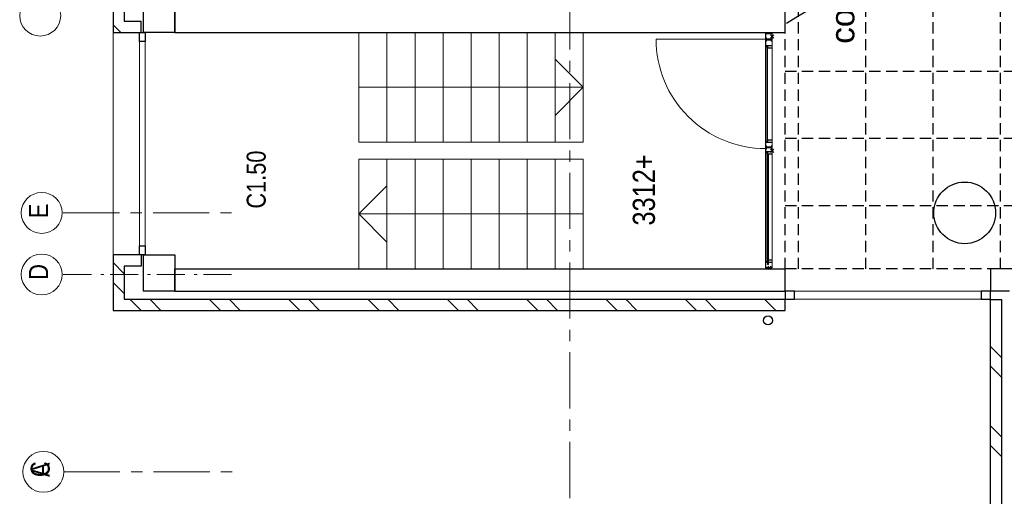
# Model space of a CAD drawing. Header units: millimetres. Extents: x 164654 to 368283, y 131426 to 252133.
# Tile 14 of 144: x 223455 to 232230, y 216504 to 220756. Entities that reach past the tile are written whole.
import ezdxf

# ---------------------------------------------------------------- set-up
doc = ezdxf.new("R2010")
doc.units = ezdxf.units.MM
doc.header["$LTSCALE"] = 400
doc.header["$PDMODE"] = 3
doc.header["$PDSIZE"] = 15
for name, pattern in [('CENTER', [2, 1.25, -0.25, 0.25, -0.25]), ('HIDDEN', [0.375, 0.25, -0.125]), ('STYLE_06', [1.041641, 0.625, -0.208282, 0.069427, -0.138931])]:
    doc.linetypes.add(name, pattern=pattern)
for name, color, linetype in [('-ve', 2, 'HIDDEN'), ('inlay', 6, 'Continuous'), ('plafond', 255, 'HIDDEN'), ('plat', 5, 'Continuous'), ('stramien', 1, 'CENTER')]:
    doc.layers.add(name, color=color, linetype=linetype)
for name, color, linetype, lineweight in [('Buitenkozijnen', 140, 'Continuous', 15), ('mat-baksteen', 5, 'Continuous', 25), ('mat-beton (ihwg)', 5, 'Continuous', 25), ('mat-glas-vert', 5, 'Continuous', 15), ('MAT-kit', 140, 'Continuous', 5), ('mat-kunststof', 43, 'Continuous', 9), ('mat-staal', 5, 'Continuous', 25), ('None', 7, 'Continuous', 9), ('Ruimtenummers', 5, 'Continuous', 25), ('Tekst', 140, 'Continuous', 15)]:
    doc.layers.add(name, color=color, linetype=linetype, lineweight=lineweight)
doc.styles.add('Arial', font='arial.ttf', dxfattribs={"height": 211.666667})
doc.styles.add('Arial Narrow', font='ARIALN.TTF', dxfattribs={"height": 222.25})

# ---------------------------------------------------------------- blocks, each defined once
blk = doc.blocks.new('plafond c1')
at = {"layer": 'plafond'}
for p, q in [((5560, 7628.8), (5560, 15178.8)), ((6160, 7628.8), (6160, 15178.8)), ((6760, 7628.8), (6760, 15178.8)), ((7360, 7628.8), (7360, 15178.8)), ((7640, 9390.8), (5440, 9390.8)), ((7640, 8790.8), (5440, 8790.8)), ((7640, 8190.8), (5440, 8190.8))]:
    blk.add_line(p, q, dxfattribs=at)
blk.add_lwpolyline([(18610, 11790.8), (7640, 11790.8), (7640, 7628.8), (5440, 7628.8), (5440, 9938.8), (0, 9938.8), (0, 15168.8)], dxfattribs=at)
blk = doc.blocks.new('*X19')
at = {"layer": 'None', "lineweight": 5}
blk.add_line((-9789.4, 34850), (-10769, 34850), dxfattribs=at)
blk = doc.blocks.new('*U20')
at = {"layer": 'mat-kunststof', "lineweight": 9}
blk.add_lwpolyline([(-10808.9, 34829.9), (-10798.9, 34829.9), (-10798.9, 34860.5), (-10808.9, 34860.5)], close=True, dxfattribs=at)
at = {"layer": 'None', "lineweight": 9}
blk.add_lwpolyline([(-10808.9, 34829.9), (-10798.9, 34860.5), (-10808.9, 34860.5), (-10798.9, 34829.9)], dxfattribs=at)
blk = doc.blocks.new('*U21')
at = {"layer": 'MAT-kit', "color": 9, "linetype": 'Continuous', "lineweight": 5}
for points in [[(-10808.9, 34872.7), (-10803.5, 34870.8), (-10798.9, 34872.7), (-10798.9, 34866.6), (-10798.9, 34860.5), (-10803.9, 34860.5), (-10808.9, 34860.5), (-10808.9, 34866.6), (-10808.9, 34872.7)], [(-10808.9, 34817.7), (-10803.5, 34819.6), (-10798.9, 34817.7), (-10798.9, 34823.8), (-10798.9, 34829.9), (-10803.9, 34829.9), (-10808.9, 34829.9), (-10808.9, 34823.8), (-10808.9, 34817.7)]]:
    blk.add_open_spline(points, degree=2, knots=[0, 0, 0, 0.229184, 0.229184, 0.5027, 0.5027, 0.726485, 0.726485, 1, 1, 1], dxfattribs=at)
at = {"layer": 'None', "color": 7}
blk.add_blockref('*U20', (0, 0), dxfattribs=at)
blk = doc.blocks.new('jan404.129')
at = {"layer": 'None', "lineweight": 15, "flags": 128}
for points in [[(-10, 14.85), (-10, -24.79), (10, -24.79), (10, 14.85)], [(8.5, 13.35), (8.5, -23.29), (-8.5, -23.29), (-8.5, 13.35)]]:
    blk.add_lwpolyline(points, close=True, dxfattribs=at)
blk = doc.blocks.new('*U23')
at = {"layer": 'None', "color": 7, "linetype": 'Continuous', "lineweight": 15}
for p, q in [((-10798.9, 34873.5), (-10798.9, 34816.5)), ((-10731, 34875), (-10797.4, 34875)), ((-10797.4, 34873.5), (-10797.4, 34816.5)), ((-10749.5, 34873.5), (-10797.4, 34873.5)), ((-10751, 34816.5), (-10751, 34872)), ((-10731, 34873.5), (-10749.5, 34873.5)), ((-10749.5, 34816.5), (-10749.5, 34872)), ((-10749.5, 34872), (-10731, 34872)), ((-10797.4, 34816.5), (-10751, 34816.5)), ((-10797.4, 34815), (-10751, 34815))]:
    blk.add_line(p, q, dxfattribs=at)
for centre, start, end in [((-10797.4, 34873.5), 90, 180), ((-10749.5, 34872), 90, 180), ((-10731, 34873.5), 0, 90), ((-10731, 34873.5), 270, 0), ((-10797.4, 34816.5), 180, 270), ((-10751, 34816.5), 270, 0)]:
    blk.add_arc(centre, 1.5, start, end, dxfattribs=at)
at = {"layer": 'None', "linetype": 'Continuous', "lineweight": 5}
blk.add_point((-10798.9, 34840), dxfattribs=at)
at = {"layer": 'mat-staal', "color": 7, "xscale": -1, "rotation": 180}
blk.add_blockref('jan404.129', (-10738.9, 34829.9), dxfattribs=at)
blk = doc.blocks.new('*U24')
at = {"layer": 'None', "color": 7, "linetype": 'Continuous', "lineweight": 15}
for p, q in [((-8758.9, 34866.5), (-8758.7, 34867.2)), ((-8758.9, 34866.5), (-8758.9, 34833.9)), ((-8758.7, 34867.2), (-8758.2, 34867.8)), ((-8758.2, 34867.8), (-8757.4, 34868)), ((-8748.9, 34868), (-8757.4, 34868)), ((-8748.9, 34866.5), (-8757.4, 34866.5)), ((-8757.4, 34866.5), (-8757.4, 34833.9)), ((-8748.9, 34873.5), (-8748.7, 34874.2)), ((-8748.9, 34873.5), (-8748.9, 34868)), ((-8748.2, 34866.7), (-8748.9, 34866.5)), ((-8748.7, 34874.2), (-8748.2, 34874.8)), ((-8748.2, 34874.8), (-8747.4, 34875)), ((-8747.6, 34867.2), (-8748.2, 34866.7)), ((-8747.4, 34868), (-8747.6, 34867.2)), ((-8739.1, 34875), (-8747.4, 34875)), ((-8747.4, 34873.5), (-8747.4, 34868)), ((-8739.1, 34873.5), (-8747.4, 34873.5)), ((-8710.4, 34875), (-8739.1, 34875)), ((-8710.4, 34873.5), (-8739.1, 34873.5)), ((-8710.4, 34875), (-8709.7, 34874.8)), ((-8710.4, 34833.9), (-8710.4, 34873.5)), ((-8709.7, 34874.8), (-8709.1, 34874.2)), ((-8709.1, 34874.2), (-8708.9, 34873.5)), ((-8708.9, 34833.9), (-8708.9, 34873.5)), ((-8771.9, 34816.5), (-8771.7, 34817.2)), ((-8771.9, 34816.5), (-8771.7, 34815.7)), ((-8771.7, 34817.2), (-8771.2, 34817.8)), ((-8771.7, 34815.7), (-8771.2, 34815.2)), ((-8771.2, 34817.8), (-8770.4, 34818)), ((-8771.2, 34815.2), (-8770.4, 34815)), ((-8750.9, 34818), (-8770.4, 34818)), ((-8770.4, 34816.5), (-8750.9, 34816.5)), ((-8770.4, 34815), (-8739.1, 34815)), ((-8758.9, 34833.9), (-8758.9, 34823.5)), ((-8758.9, 34823.5), (-8758.7, 34822.7)), ((-8758.7, 34822.7), (-8758.2, 34822.2)), ((-8758.2, 34822.2), (-8757.4, 34822)), ((-8757.4, 34833.9), (-8757.4, 34823.5)), ((-8757.4, 34823.5), (-8750.9, 34823.5)), ((-8757.4, 34822), (-8750.9, 34822)), ((-8750, 34823.4), (-8750.9, 34823.5)), ((-8750.9, 34822), (-8750.4, 34821.9)), ((-8750.4, 34818.1), (-8750.9, 34818)), ((-8750, 34816.6), (-8750.9, 34816.5)), ((-8750.9, 34816.5), (-8739.1, 34816.5)), ((-8750.4, 34821.9), (-8749.9, 34821.7)), ((-8749.9, 34818.3), (-8750.4, 34818.1)), ((-8749.2, 34823), (-8750, 34823.4)), ((-8749.2, 34817), (-8750, 34816.6)), ((-8749.9, 34821.7), (-8749.5, 34821.4)), ((-8749.5, 34818.6), (-8749.9, 34818.3)), ((-8749.5, 34821.4), (-8749.2, 34821)), ((-8749.2, 34819), (-8749.5, 34818.6)), ((-8748.5, 34822.5), (-8749.2, 34823)), ((-8749.2, 34821), (-8749, 34820.5)), ((-8749, 34819.5), (-8749.2, 34819)), ((-8748.5, 34817.5), (-8749.2, 34817)), ((-8749, 34820.5), (-8748.9, 34820)), ((-8748.9, 34820), (-8749, 34819.5)), ((-8747.9, 34821.7), (-8748.5, 34822.5)), ((-8747.9, 34818.2), (-8748.5, 34817.5)), ((-8747.6, 34820.9), (-8747.9, 34821.7)), ((-8747.6, 34819.1), (-8747.9, 34818.2)), ((-8747.4, 34820), (-8747.6, 34820.9)), ((-8747.4, 34820), (-8747.6, 34819.1)), ((-8739.1, 34816.5), (-8710.4, 34816.5)), ((-8739.1, 34815), (-8710.4, 34815)), ((-8710.4, 34816.5), (-8710.4, 34833.9)), ((-8709.7, 34815.2), (-8710.4, 34815)), ((-8709.1, 34815.7), (-8709.7, 34815.2)), ((-8708.9, 34816.5), (-8709.1, 34815.7)), ((-8708.9, 34816.5), (-8708.9, 34833.9))]:
    blk.add_line(p, q, dxfattribs=at)
blk = doc.blocks.new('*U25')
at = {"layer": 'None', "linetype": 'Continuous', "lineweight": 5}
blk.add_point((-8736.9, 34815), dxfattribs=at)
at = {"layer": 'None', "color": 7}
blk.add_blockref('*U24', (0, 0), dxfattribs=at)
blk = doc.blocks.new('*U26')
at = {"layer": 'None', "color": 7, "linetype": 'Continuous', "lineweight": 15}
for p, q in [((-8755.4, 34875), (-8838.9, 34875)), ((-8838.9, 34873.5), (-8838.7, 34874.2)), ((-8838.7, 34872.7), (-8838.9, 34873.5)), ((-8774.9, 34873.5), (-8838.9, 34873.5)), ((-8838.7, 34874.2), (-8838.2, 34874.8)), ((-8838.2, 34872.2), (-8838.7, 34872.7)), ((-8838.2, 34874.8), (-8837.4, 34875)), ((-8837.4, 34872), (-8838.2, 34872.2)), ((-8818.9, 34875), (-8837.4, 34875)), ((-8818.9, 34873.5), (-8837.4, 34873.5)), ((-8837.4, 34872), (-8818.9, 34872)), ((-8818.9, 34873.5), (-8818.2, 34873.3)), ((-8818.9, 34872), (-8818.9, 34853.8)), ((-8818.9, 34853.8), (-8818.9, 34816.5)), ((-8818.2, 34873.3), (-8817.6, 34872.7)), ((-8817.6, 34872.7), (-8817.4, 34872)), ((-8817.4, 34872), (-8817.4, 34853.8)), ((-8817.4, 34853.8), (-8817.4, 34816.5)), ((-8778.4, 34870), (-8778.3, 34870.9)), ((-8778.4, 34870), (-8778.3, 34869.1)), ((-8778.3, 34870.9), (-8778, 34871.7)), ((-8778.3, 34869.1), (-8778, 34868.2)), ((-8778, 34871.7), (-8777.4, 34872.5)), ((-8778, 34868.2), (-8777.4, 34867.5)), ((-8777.4, 34872.5), (-8776.7, 34873)), ((-8777.4, 34867.5), (-8776.7, 34867)), ((-8776.9, 34870.5), (-8776.7, 34871)), ((-8776.9, 34870), (-8776.9, 34870.5)), ((-8776.9, 34869.5), (-8776.9, 34870)), ((-8776.7, 34869), (-8776.9, 34869.5)), ((-8776.7, 34873), (-8775.9, 34873.4)), ((-8776.7, 34871), (-8776.4, 34871.4)), ((-8776.4, 34868.6), (-8776.7, 34869)), ((-8776.7, 34867), (-8775.9, 34866.6)), ((-8776.4, 34871.4), (-8775.9, 34871.7)), ((-8775.9, 34868.3), (-8776.4, 34868.6)), ((-8775.9, 34873.4), (-8774.9, 34873.5)), ((-8775.9, 34871.7), (-8775.5, 34871.9)), ((-8775.5, 34868.1), (-8775.9, 34868.3)), ((-8775.9, 34866.6), (-8774.9, 34866.5)), ((-8775.5, 34871.9), (-8774.9, 34872)), ((-8774.9, 34868), (-8775.5, 34868.1)), ((-8774.9, 34873.5), (-8755.4, 34873.5)), ((-8774.9, 34872), (-8755.4, 34872)), ((-8768.4, 34868), (-8774.9, 34868)), ((-8768.4, 34866.5), (-8774.9, 34866.5)), ((-8768.4, 34868), (-8767.7, 34867.8)), ((-8768.4, 34853.8), (-8768.4, 34866.5)), ((-8768.4, 34823.5), (-8768.4, 34853.8)), ((-8767.7, 34867.8), (-8767.1, 34867.2)), ((-8767.1, 34867.2), (-8766.9, 34866.5)), ((-8766.9, 34853.8), (-8766.9, 34866.5)), ((-8766.9, 34823.5), (-8766.9, 34853.8)), ((-8754.7, 34874.8), (-8755.4, 34875)), ((-8754.7, 34872.2), (-8755.4, 34872)), ((-8754.1, 34874.2), (-8754.7, 34874.8)), ((-8754.1, 34872.7), (-8754.7, 34872.2)), ((-8753.9, 34873.5), (-8754.1, 34874.2)), ((-8753.9, 34873.5), (-8754.1, 34872.7)), ((-8837.4, 34815), (-8778.4, 34815)), ((-8818.9, 34816.5), (-8818.7, 34815.7)), ((-8818.7, 34815.7), (-8818.2, 34815.2)), ((-8818.2, 34815.2), (-8817.4, 34815)), ((-8817.4, 34816.5), (-8778.4, 34816.5)), ((-8778.4, 34822), (-8778.2, 34822.7)), ((-8778.4, 34816.5), (-8778.4, 34822)), ((-8777.7, 34815.2), (-8778.4, 34815)), ((-8778.2, 34822.7), (-8777.7, 34823.3)), ((-8777.7, 34823.3), (-8776.9, 34823.5)), ((-8777.1, 34815.7), (-8777.7, 34815.2)), ((-8776.9, 34816.5), (-8777.1, 34815.7)), ((-8776.9, 34823.5), (-8768.4, 34823.5)), ((-8776.9, 34822), (-8768.4, 34822)), ((-8776.9, 34816.5), (-8776.9, 34822)), ((-8767.7, 34822.2), (-8768.4, 34822)), ((-8767.1, 34822.7), (-8767.7, 34822.2)), ((-8766.9, 34823.5), (-8767.1, 34822.7))]:
    blk.add_line(p, q, dxfattribs=at)
at = {"layer": 'mat-staal', "color": 7, "xscale": -1, "rotation": 180}
blk.add_blockref('jan404.129', (-8828.9, 34829.8), dxfattribs=at)
blk = doc.blocks.new('*U27')
at = {"layer": 'None'}
blk.add_blockref('*U26', (0, 0), dxfattribs=at)
blk = doc.blocks.new('*U28')
at = {"layer": 'mat-kunststof', "lineweight": 9}
blk.add_lwpolyline([(-8698.9, 34829.9), (-8708.9, 34829.9), (-8708.9, 34860.5), (-8698.9, 34860.5)], close=True, dxfattribs=at)
at = {"layer": 'None', "lineweight": 9}
blk.add_lwpolyline([(-8698.9, 34829.9), (-8708.9, 34860.5), (-8698.9, 34860.5), (-8708.9, 34829.9)], dxfattribs=at)
blk = doc.blocks.new('*U29')
at = {"layer": 'MAT-kit', "color": 9, "linetype": 'Continuous', "lineweight": 5}
for points in [[(-8698.9, 34872.7), (-8704.3, 34870.8), (-8708.9, 34872.7), (-8708.9, 34866.6), (-8708.9, 34860.5), (-8703.9, 34860.5), (-8698.9, 34860.5), (-8698.9, 34866.6), (-8698.9, 34872.7)], [(-8698.9, 34817.7), (-8704.3, 34819.6), (-8708.9, 34817.7), (-8708.9, 34823.8), (-8708.9, 34829.9), (-8703.9, 34829.9), (-8698.9, 34829.9), (-8698.9, 34823.8), (-8698.9, 34817.7)]]:
    blk.add_open_spline(points, degree=2, knots=[0, 0, 0, 0.229184, 0.229184, 0.5027, 0.5027, 0.726485, 0.726485, 1, 1, 1], dxfattribs=at)
at = {"layer": 'None', "color": 7}
blk.add_blockref('*U28', (0, 0), dxfattribs=at)
blk = doc.blocks.new('*U30')
at = {"layer": 'None', "color": 7, "linetype": 'Continuous', "lineweight": 15}
for p, q in [((-9783.9, 34873.5), (-9783.7, 34874.2)), ((-9783.9, 34873.5), (-9783.7, 34872.7)), ((-9783.9, 34873.5), (-9753.8, 34873.5)), ((-9783.7, 34874.2), (-9783.2, 34874.8)), ((-9783.7, 34872.7), (-9783.2, 34872.2)), ((-9783.2, 34874.8), (-9782.4, 34875)), ((-9783.2, 34872.2), (-9782.4, 34872)), ((-9782.4, 34875), (-9753.8, 34875)), ((-9782.4, 34873.5), (-9763.9, 34873.5)), ((-9763.9, 34872), (-9782.4, 34872)), ((-9763.2, 34873.3), (-9763.9, 34873.5)), ((-9763.9, 34833.9), (-9763.9, 34872)), ((-9762.6, 34872.7), (-9763.2, 34873.3)), ((-9762.4, 34872), (-9762.6, 34872.7)), ((-9762.4, 34833.9), (-9762.4, 34872)), ((-9753.8, 34875), (-9739.9, 34875)), ((-9753.8, 34873.5), (-9739.9, 34873.5)), ((-9739.2, 34874.8), (-9739.9, 34875)), ((-9739.9, 34873.5), (-9739.9, 34868)), ((-9739.9, 34868), (-9739.7, 34867.2)), ((-9739.7, 34867.2), (-9739.2, 34866.7)), ((-9738.6, 34874.2), (-9739.2, 34874.8)), ((-9739.2, 34866.7), (-9738.4, 34866.5)), ((-9738.4, 34873.5), (-9738.6, 34874.2)), ((-9738.4, 34873.5), (-9738.4, 34868)), ((-9738.4, 34868), (-9729.9, 34868)), ((-9738.4, 34866.5), (-9729.9, 34866.5)), ((-9735.4, 34873.5), (-9735.2, 34874.2)), ((-9735.4, 34873.5), (-9735.2, 34872.7)), ((-9735.2, 34874.2), (-9734.7, 34874.8)), ((-9735.2, 34872.7), (-9734.7, 34872.2)), ((-9734.7, 34874.8), (-9733.9, 34875)), ((-9734.7, 34872.2), (-9733.9, 34872)), ((-9733.9, 34875), (-9658.9, 34875)), ((-9714.4, 34873.5), (-9733.9, 34873.5)), ((-9714.4, 34872), (-9733.9, 34872)), ((-9729.2, 34867.8), (-9729.9, 34868)), ((-9729.9, 34866.5), (-9729.9, 34833.9)), ((-9728.6, 34867.2), (-9729.2, 34867.8)), ((-9728.4, 34866.5), (-9728.6, 34867.2)), ((-9728.4, 34866.5), (-9728.4, 34833.9)), ((-9722.2, 34867.2), (-9722.4, 34866.5)), ((-9722.4, 34853.8), (-9722.4, 34866.5)), ((-9722.4, 34823.5), (-9722.4, 34853.8)), ((-9721.7, 34867.8), (-9722.2, 34867.2)), ((-9720.9, 34868), (-9721.7, 34867.8)), ((-9720.9, 34868), (-9714.4, 34868)), ((-9720.9, 34866.5), (-9714.4, 34866.5)), ((-9720.9, 34853.8), (-9720.9, 34866.5)), ((-9720.9, 34823.5), (-9720.9, 34853.8)), ((-9713.5, 34873.4), (-9714.4, 34873.5)), ((-9714.4, 34873.5), (-9658.9, 34873.5)), ((-9713.9, 34871.9), (-9714.4, 34872)), ((-9714.4, 34868), (-9713.9, 34868.1)), ((-9713.5, 34866.6), (-9714.4, 34866.5)), ((-9713.4, 34871.7), (-9713.9, 34871.9)), ((-9713.9, 34868.1), (-9713.4, 34868.3)), ((-9712.7, 34873), (-9713.5, 34873.4)), ((-9712.7, 34867), (-9713.5, 34866.6)), ((-9713, 34871.4), (-9713.4, 34871.7)), ((-9713.4, 34868.3), (-9713, 34868.6)), ((-9712.7, 34871), (-9713, 34871.4)), ((-9713, 34868.6), (-9712.7, 34869)), ((-9712, 34872.5), (-9712.7, 34873)), ((-9712.5, 34870.5), (-9712.7, 34871)), ((-9712.7, 34869), (-9712.5, 34869.5)), ((-9712, 34867.5), (-9712.7, 34867)), ((-9712.4, 34870), (-9712.5, 34870.5)), ((-9712.5, 34869.5), (-9712.4, 34870)), ((-9711.4, 34871.7), (-9712, 34872.5)), ((-9711.4, 34868.2), (-9712, 34867.5)), ((-9711.1, 34870.9), (-9711.4, 34871.7)), ((-9711.1, 34869.1), (-9711.4, 34868.2)), ((-9710.9, 34870), (-9711.1, 34870.9)), ((-9710.9, 34870), (-9711.1, 34869.1)), ((-9680.3, 34872.7), (-9680.4, 34872)), ((-9680.4, 34872), (-9680.4, 34853.8)), ((-9680.4, 34853.8), (-9680.4, 34816.5)), ((-9679.7, 34873.3), (-9680.3, 34872.7)), ((-9678.9, 34873.5), (-9679.7, 34873.3)), ((-9678.9, 34875), (-9660.4, 34875)), ((-9678.9, 34873.5), (-9660.4, 34873.5)), ((-9660.4, 34872), (-9678.9, 34872)), ((-9678.9, 34872), (-9678.9, 34853.8)), ((-9678.9, 34853.8), (-9678.9, 34816.5)), ((-9659.7, 34874.8), (-9660.4, 34875)), ((-9660.4, 34872), (-9659.7, 34872.2)), ((-9659.1, 34874.2), (-9659.7, 34874.8)), ((-9659.7, 34872.2), (-9659.1, 34872.7)), ((-9658.9, 34873.5), (-9659.1, 34874.2)), ((-9659.1, 34872.7), (-9658.9, 34873.5)), ((-9763.9, 34816.5), (-9763.9, 34833.9)), ((-9763.9, 34816.5), (-9763.7, 34815.7)), ((-9763.7, 34815.7), (-9763.2, 34815.2)), ((-9763.2, 34815.2), (-9762.4, 34815)), ((-9753.8, 34815), (-9763.2, 34815.2)), ((-9762.4, 34816.5), (-9762.4, 34833.9)), ((-9753.8, 34816.5), (-9762.4, 34816.5)), ((-9736.4, 34816.5), (-9753.8, 34816.5)), ((-9716.9, 34815), (-9753.8, 34815)), ((-9739.9, 34820), (-9739.8, 34820.9)), ((-9739.9, 34820), (-9739.8, 34819.1)), ((-9739.8, 34820.9), (-9739.5, 34821.7)), ((-9739.8, 34819.1), (-9739.5, 34818.2)), ((-9739.5, 34821.7), (-9738.9, 34822.5)), ((-9739.5, 34818.2), (-9738.9, 34817.5)), ((-9738.9, 34822.5), (-9738.2, 34823)), ((-9738.9, 34817.5), (-9738.2, 34817)), ((-9738.2, 34821), (-9738.4, 34820.5)), ((-9738.4, 34820.5), (-9738.4, 34820)), ((-9738.4, 34820), (-9738.4, 34819.5)), ((-9738.4, 34819.5), (-9738.2, 34819)), ((-9738.2, 34823), (-9737.4, 34823.4)), ((-9737.9, 34821.4), (-9738.2, 34821)), ((-9738.2, 34819), (-9737.9, 34818.6)), ((-9738.2, 34817), (-9737.4, 34816.6)), ((-9737.4, 34821.7), (-9737.9, 34821.4)), ((-9737.9, 34818.6), (-9737.4, 34818.3)), ((-9737.4, 34823.4), (-9736.4, 34823.5)), ((-9737, 34821.9), (-9737.4, 34821.7)), ((-9737.4, 34818.3), (-9737, 34818.1)), ((-9737.4, 34816.6), (-9736.4, 34816.5)), ((-9736.4, 34822), (-9737, 34821.9)), ((-9737, 34818.1), (-9736.4, 34818)), ((-9729.9, 34823.5), (-9736.4, 34823.5)), ((-9729.9, 34822), (-9736.4, 34822)), ((-9736.4, 34818), (-9716.9, 34818)), ((-9716.9, 34816.5), (-9736.4, 34816.5)), ((-9729.9, 34833.9), (-9729.9, 34823.5)), ((-9729.2, 34822.2), (-9729.9, 34822)), ((-9728.6, 34822.7), (-9729.2, 34822.2)), ((-9728.4, 34823.5), (-9728.6, 34822.7)), ((-9728.4, 34833.9), (-9728.4, 34823.5)), ((-9722.4, 34823.5), (-9722.2, 34822.7)), ((-9722.2, 34822.7), (-9721.7, 34822.2)), ((-9721.7, 34822.2), (-9720.9, 34822)), ((-9712.4, 34823.5), (-9720.9, 34823.5)), ((-9712.4, 34822), (-9720.9, 34822)), ((-9716.2, 34817.8), (-9716.9, 34818)), ((-9716.2, 34815.2), (-9716.9, 34815)), ((-9715.6, 34817.2), (-9716.2, 34817.8)), ((-9715.6, 34815.7), (-9716.2, 34815.2)), ((-9715.4, 34816.5), (-9715.6, 34817.2)), ((-9715.4, 34816.5), (-9715.6, 34815.7)), ((-9711.7, 34823.3), (-9712.4, 34823.5)), ((-9712.4, 34816.5), (-9712.4, 34822)), ((-9712.4, 34816.5), (-9712.2, 34815.7)), ((-9712.2, 34815.7), (-9711.7, 34815.2)), ((-9711.1, 34822.7), (-9711.7, 34823.3)), ((-9711.7, 34815.2), (-9710.9, 34815)), ((-9710.9, 34822), (-9711.1, 34822.7)), ((-9710.9, 34816.5), (-9710.9, 34822)), ((-9660.4, 34816.5), (-9710.9, 34816.5)), ((-9660.4, 34815), (-9710.9, 34815)), ((-9679.7, 34815.2), (-9680.4, 34815)), ((-9679.1, 34815.7), (-9679.7, 34815.2)), ((-9678.9, 34816.5), (-9679.1, 34815.7))]:
    blk.add_line(p, q, dxfattribs=at)
at = {"layer": 'None', "linetype": 'Continuous', "lineweight": 5}
blk.add_point((-9755.9, 34815), dxfattribs=at)
at = {"layer": 'mat-staal', "color": 7, "rotation": 180}
for p in [(-9773.9, 34829.9), (-9668.9, 34829.8)]:
    blk.add_blockref('jan404.129', p, dxfattribs=at)
blk = doc.blocks.new('*U31')
at = {"layer": 'mat-glas-vert', "color": 140, "lineweight": 15}
for points in [[(-9789.4, 34848.4), (-10769, 34848.4), (-10769, 34855.9), (-9789.4, 34855.9)], [(-9772.4, 34858.4), (-10738.9, 34858.4), (-10738.9, 34868.4), (-9772.4, 34868.4)], [(-8828.9, 34858.4), (-9671, 34858.4), (-9671, 34868.4), (-8828.9, 34868.4)]]:
    blk.add_lwpolyline(points, close=True, dxfattribs=at)
at = {"layer": 'None', "color": 43, "linetype": 'Continuous', "lineweight": 9}
blk.add_line((-8758.9, 34873.5), (-8758.9, 35850.4), dxfattribs=at)
at = {"layer": 'None', "lineweight": 9}
blk.add_lwpolyline([(-10798.9, 34815), (-10798.9, 34875), (-8708.9, 34875), (-8708.9, 34815)], close=True, dxfattribs=at)
at = {"layer": 'None', "color": 43, "linetype": 'Continuous', "lineweight": 9}
blk.add_arc((-8759.1, 34874.2), 976.3, 89.98774, 180.04592, dxfattribs=at)
at = {"layer": 'mat-glas-vert', "color": 140}
blk.add_blockref('*X19', (0, 0), dxfattribs=at)
at = {"layer": 'mat-staal', "color": 7}
for name in ['*U21', '*U29']:
    blk.add_blockref(name, (0, 0), dxfattribs=at)
at = {"layer": 'None', "color": 7}
for name in ['*U23', '*U30', '*U27', '*U25']:
    blk.add_blockref(name, (0, 0), dxfattribs=at)
blk = doc.blocks.new('Kolom O 550')
at = {"layer": 'mat-beton (ihwg)', "lineweight": 25}
blk.add_circle((0, 0), 275, dxfattribs=at)
blk = doc.blocks.new('*X51')
at = {"layer": 'None', "lineweight": 9}
for p, q in [((-11028.8, 40590), (-10928.8, 40690)), ((-10852.4, 40590), (-10752.4, 40690))]:
    blk.add_line(p, q, dxfattribs=at)
blk = doc.blocks.new('*X52')
at = {"layer": 'None', "lineweight": 9}
for p, q in [((-11178.9, 40439.9), (-11078.9, 40539.9)), ((-11178.9, 40263.5), (-11078.9, 40363.5)), ((-11178.9, 39732.7), (-11078.9, 39832.7)), ((-11178.9, 39556.4), (-11078.9, 39656.4)), ((-11178.9, 39025.6), (-11078.9, 39125.6)), ((-11178.9, 38849.3), (-11078.9, 38949.3)), ((-11178.9, 38318.5), (-11078.9, 38418.5)), ((-11178.9, 38142.1), (-11078.9, 38242.1)), ((-11178.9, 37611.4), (-11078.9, 37711.4)), ((-11178.9, 37435), (-11078.9, 37535)), ((-11178.9, 36904.3), (-11078.9, 37004.3)), ((-11178.9, 36727.9), (-11078.9, 36827.9)), ((-11178.9, 36197.2), (-11078.9, 36297.2)), ((-11178.9, 36020.8), (-11078.9, 36120.8)), ((-11178.9, 35490.1), (-11078.9, 35590.1)), ((-11178.9, 35313.7), (-11078.9, 35413.7)), ((-11178.9, 34783), (-11078.9, 34883)), ((-11085.6, 34700), (-11078.9, 34706.6))]:
    blk.add_line(p, q, dxfattribs=at)
blk = doc.blocks.new('*X53')
at = {"layer": 'None', "lineweight": 9}
blk.add_line((-8665, 40656.1), (-8631.1, 40690), dxfattribs=at)
blk = doc.blocks.new('*X54')
at = {"layer": 'None', "lineweight": 9}
blk.add_line((-8698.9, 40622.1), (-8665, 40656.1), dxfattribs=at)
blk = doc.blocks.new('*X60')
at = {"layer": 'None', "lineweight": 9}
for p, q in [((-16658.2, 32839.3), (-16627.5, 32870)), ((-16551.1, 32770), (-16451.1, 32870)), ((-16020.4, 32770), (-15920.4, 32870)), ((-15844, 32770), (-15744, 32870)), ((-15313.3, 32770), (-15213.3, 32870)), ((-15136.9, 32770), (-15036.9, 32870)), ((-14606.2, 32770), (-14506.2, 32870)), ((-14429.8, 32770), (-14329.8, 32870)), ((-13899, 32770), (-13799, 32870)), ((-13722.7, 32770), (-13622.7, 32870)), ((-13191.9, 32770), (-13091.9, 32870)), ((-13015.6, 32770), (-12915.6, 32870)), ((-12484.8, 32770), (-12384.8, 32870)), ((-12308.4, 32770), (-12208.4, 32870)), ((-11777.7, 32770), (-11677.7, 32870)), ((-11601.3, 32770), (-11501.3, 32870))]:
    blk.add_line(p, q, dxfattribs=at)
blk = doc.blocks.new('*U66')
at = {"layer": 'Buitenkozijnen', "lineweight": 15}
for p, q in [((0, 25), (1985, 25)), ((0, -25), (0, 25)), ((1985, -25), (1985, 25)), ((0, -25), (1985, -25))]:
    blk.add_line(p, q, dxfattribs=at)
blk = doc.blocks.new('Gevelpui best 1985')
at = {"layer": 'Buitenkozijnen', "color": 43, "lineweight": 9}
blk.add_line((0, 259.8), (1985, 259.8), dxfattribs=at)
at = {"layer": 'Buitenkozijnen', "color": 92, "lineweight": 25}
for points in [[(0, -25), (0, 25), (80, 25), (80, -25)], [(1905, -25), (1905, 25), (1985, 25), (1985, -25)]]:
    blk.add_lwpolyline(points, close=True, dxfattribs=at)
at = {"layer": 'Buitenkozijnen'}
blk.add_blockref('*U66', (0, 0), dxfattribs=at)
blk = doc.blocks.new('*U78')
at = {"layer": 'Buitenkozijnen', "lineweight": 15}
for p, q in [((-11078.9, 34700), (-11008.9, 34700)), ((-11078.9, 32870), (-11078.9, 34700)), ((-11008.9, 32870), (-11008.9, 34700)), ((-11078.9, 32870), (-11008.9, 32870))]:
    blk.add_line(p, q, dxfattribs=at)
blk = doc.blocks.new('*U79')
at = {"layer": 'Buitenkozijnen', "color": 92, "lineweight": 25}
for points in [[(-11008.9, 34700), (-11078.9, 34700), (-11078.9, 34617.3), (-11008.9, 34617.3)], [(-11008.9, 32952.7), (-11078.9, 32952.7), (-11078.9, 32870), (-11008.9, 32870)]]:
    blk.add_lwpolyline(points, close=True, dxfattribs=at)
at = {"layer": 'Buitenkozijnen'}
blk.add_blockref('*U78', (0, 0), dxfattribs=at)
blk = doc.blocks.new('HWA')
at = {"layer": 'None', "color": 92, "linetype": 'Continuous', "lineweight": 25}
blk.add_circle((0, -74), 40, dxfattribs=at)

msp = doc.modelspace()

# ---------------------------------------------------------------- linework, layer by layer
at = {"layer": 'inlay'}
msp.add_arc((233250.53411, 215987.45096), 5584.17014, 332.463565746, 122.014763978, dxfattribs=at)
at = {"layer": 'mat-baksteen', "lineweight": 25}
for p, q in [((224286.97992, 220967.75849), (224286.97992, 220642.75849)), ((224386.97992, 220867.75849), (224386.97992, 220742.75849)), ((224386.97992, 220742.75849), (224536.97992, 220742.75849)), ((224536.97992, 220642.75849), (224536.97992, 220742.75849)), ((224286.97992, 220642.75849), (224536.97992, 220642.75849)), ((224536.97992, 218657.75849), (224286.97992, 218657.75849)), ((224286.97992, 218657.75849), (224286.97992, 218162.75849)), ((224536.97992, 218657.75849), (224536.97992, 218557.75849)), ((224536.97992, 218557.75849), (224386.97992, 218557.75849)), ((224386.97992, 218557.75849), (224386.97992, 218262.75849)), ((224386.97992, 218262.75849), (230276.97992, 218262.75849)), ((230276.97992, 218162.75849), (230276.97992, 218262.75849)), ((232206.97992, 218257.75849), (232106.97992, 218257.75849)), ((232106.97992, 212652.75849), (232106.97992, 218257.75849)), ((232206.97992, 212752.75849), (232206.97992, 218257.75849)), ((224286.97992, 218162.75849), (230276.97992, 218162.75849))]:
    msp.add_line(p, q, dxfattribs=at)
at = {"layer": 'mat-beton (ihwg)', "lineweight": 25}
for p, q in [((224836.97992, 220642.75849), (224836.97992, 220842.75849)), ((230276.97992, 220642.75849), (230276.97992, 220842.75849)), ((224836.97992, 220642.75849), (230276.97992, 220642.75849)), ((224836.97992, 218532.79912), (230276.97992, 218532.79912)), ((224836.97992, 218332.79912), (224836.97992, 218532.79912)), ((230276.97992, 218332.79912), (230276.97992, 218532.79912)), ((232106.97992, 218532.75849), (232106.97992, 218332.75849)), ((232476.97992, 218532.75849), (232106.97992, 218532.75849)), ((224836.97992, 218332.79912), (230276.97992, 218332.79912)), ((232276.97992, 218332.75849), (232106.97992, 218332.75849))]:
    msp.add_line(p, q, dxfattribs=at)
for points in [[(224836.97992, 220642.75849), (224556.97992, 220642.75849), (224556.97992, 220967.75849), (224836.97992, 220967.75849)], [(224836.97992, 218332.79912), (224556.97992, 218332.79912), (224556.97992, 218657.75849), (224836.97992, 218657.75849)]]:
    msp.add_lwpolyline(points, close=True, dxfattribs=at)
at = {"layer": 'None', "color": 43, "linetype": 'Continuous', "lineweight": 9}
for q in [(228228.11142, 220402.75849), (226478.11142, 220152.75849), (228228.11142, 219902.75849)]:
    msp.add_line((228478.11142, 220152.75849), q, dxfattribs=at)
at = {"layer": 'None', "color": 140, "linetype": 'Continuous', "lineweight": 15}
for p, q in [((226478.11142, 219022.79912), (226728.11142, 219272.79912)), ((228478.11142, 219022.79912), (226478.11142, 219022.79912)), ((226478.11142, 219022.79912), (226728.11142, 218772.79912))]:
    msp.add_line(p, q, dxfattribs=at)
at = {"layer": 'None', "color": 7, "linetype": 'STYLE_06', "lineweight": 9}
msp.add_line((223843.43184, 218482.72316), (225343.43184, 218482.72316), dxfattribs=at)
at = {"layer": 'None', "color": 43, "linetype": 'Continuous', "lineweight": 9}
for points in [[(226478.11142, 219662.75849), (226478.11142, 220642.75849), (226728.11142, 220642.75849), (226728.11142, 219662.75849)], [(226728.11142, 219662.75849), (226728.11142, 220642.75849), (226978.11142, 220642.75849), (226978.11142, 219662.75849)], [(226978.11142, 219662.75849), (226978.11142, 220642.75849), (227228.11142, 220642.75849), (227228.11142, 219662.75849)], [(227228.11142, 219662.75849), (227228.11142, 220642.75849), (227478.11142, 220642.75849), (227478.11142, 219662.75849)], [(227478.11142, 219662.75849), (227478.11142, 220642.75849), (227728.11142, 220642.75849), (227728.11142, 219662.75849)], [(227728.11142, 219662.75849), (227728.11142, 220642.75849), (227978.11142, 220642.75849), (227978.11142, 219662.75849)], [(227978.11142, 219662.75849), (227978.11142, 220642.75849), (228228.11142, 220642.75849), (228228.11142, 219662.75849)], [(228228.11142, 219662.75849), (228228.11142, 220642.75849), (228478.11142, 220642.75849), (228478.11142, 219662.75849)]]:
    msp.add_lwpolyline(points, close=True, dxfattribs=at)
at = {"layer": 'None', "color": 140, "linetype": 'Continuous', "lineweight": 15}
for points in [[(226478.11142, 218532.79912), (226478.11142, 219512.79912), (226728.11142, 219512.79912), (226728.11142, 218532.79912)], [(226728.11142, 218532.79912), (226728.11142, 219512.79912), (226978.11142, 219512.79912), (226978.11142, 218532.79912)], [(226978.11142, 218532.79912), (226978.11142, 219512.79912), (227228.11142, 219512.79912), (227228.11142, 218532.79912)], [(227228.11142, 218532.79912), (227228.11142, 219512.79912), (227478.11142, 219512.79912), (227478.11142, 218532.79912)], [(227478.11142, 218532.79912), (227478.11142, 219512.79912), (227728.11142, 219512.79912), (227728.11142, 218532.79912)], [(227728.11142, 218532.79912), (227728.11142, 219512.79912), (227978.11142, 219512.79912), (227978.11142, 218532.79912)], [(227978.11142, 218532.79912), (227978.11142, 219512.79912), (228228.11142, 219512.79912), (228228.11142, 218532.79912)], [(228228.11142, 218532.79912), (228228.11142, 219512.79912), (228478.11142, 219512.79912), (228478.11142, 218532.79912)]]:
    msp.add_lwpolyline(points, close=True, dxfattribs=at)
at = {"layer": 'None', "color": 43, "linetype": 'Continuous', "lineweight": 9}
for centre in [(223637.38938, 220792.75849), (223650.8155, 219032.72316), (223650.8155, 218482.72316), (223665.83038, 216722.76111), (223665.83038, 216722.76111)]:
    msp.add_circle(centre, 182.60642, dxfattribs=at)
at = {"layer": 'stramien', "lineweight": 0}
for p, q in [((228356.97992, 228188.93521), (228356.97992, 211585.29967)), ((223843.43184, 219032.72316), (225343.43184, 219032.72316)), ((223848.4368, 216722.76111), (225348.4368, 216722.76111)), ((223848.4368, 216722.76111), (225348.4368, 216722.76111))]:
    msp.add_line(p, q, dxfattribs=at)

# ---------------------------------------------------------------- block references
at = {"layer": '-ve'}
msp.add_blockref('plafond c1', (224836.97992, 210903.97534), dxfattribs=at)
at = {"layer": 'Buitenkozijnen', "color": 7, "rotation": 90}
msp.add_blockref('Gevelpui best 1985', (224546.75159, 218657.75849), dxfattribs=at)
at = {"layer": 'mat-baksteen', "rotation": 90}
for name in ['*X53', '*X54', '*X51', '*X52', '*X60']:
    msp.add_blockref(name, (264976.97992, 229341.69912), dxfattribs=at)
at = {"layer": 'mat-beton (ihwg)', "color": 7, "rotation": 90}
msp.add_blockref('Kolom O 550', (231876.97992, 219032.75849), dxfattribs=at)
at = {"layer": 'None', "color": 7}
for name, p, rotation in [('*U31', (264976.97992, 229341.69912), 90), ('*U79', (264976.97992, 229341.69912), 90), ('HWA', (230116.97992, 218146.69912), 5.559059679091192)]:
    msp.add_blockref(name, p, dxfattribs=dict(at, rotation=rotation))

# ---------------------------------------------------------------- texts
at = {"layer": 'None', "color": 8, "char_height": 169.33333, "attachment_point": 1, "rotation": 90.217245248, "style": 'Arial Narrow'}
for s, insert in [('E', (223538.23532, 218985.71972)), ('D', (223538.23532, 218435.71972)), ('C', (223553.2502, 216675.75768)), ('A', (223553.2502, 216675.75768))]:
    msp.add_mtext(s, dxfattribs=dict(at, insert=insert))
at = {"layer": 'plat', "insert": (230682.05083, 220541.26512), "char_height": 211.6666667, "attachment_point": 1, "rotation": 90, "style": 'Arial'}
msp.add_mtext('concentratie', dxfattribs=at)
at = {"layer": 'Ruimtenummers', "insert": (225477.91249, 219070.65117), "char_height": 169.333333, "attachment_point": 1, "rotation": 90, "style": 'Arial Narrow'}
msp.add_mtext('C1.50', dxfattribs=at)
at = {"layer": 'Tekst', "color": 92, "insert": (228918.84103, 218919.53626), "char_height": 197.555556, "attachment_point": 1, "rotation": 90, "style": 'Arial Narrow'}
msp.add_mtext('3312+', dxfattribs=at)

doc.saveas('drawing.dxf')
